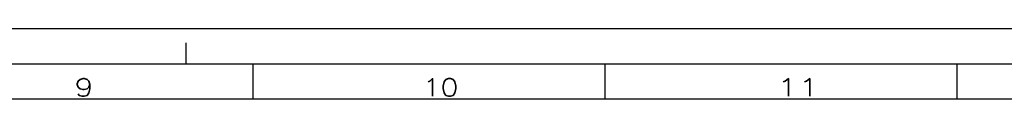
# Model space of a CAD drawing. Header units: millimetres. Extents: x -4 to 841, y -4 to 594.
# Tile 11 of 14: x 437 to 577, y 584 to 594. Entities that reach past the tile are written whole.
import ezdxf

# ---------------------------------------------------------------- set-up
doc = ezdxf.new("R2010")
doc.units = ezdxf.units.MM
doc.layers.add('1', color=7, linetype='Continuous')
doc.styles.add('SEACAD_simplex_shx', font='simplex.shx', dxfattribs={"width": 0.587})

msp = doc.modelspace()

# ---------------------------------------------------------------- linework, layer by layer
at = {"layer": '1', "color": 7, "linetype": 'Continuous'}
for p, q in [((841, 594), (0, 594)), ((461, 589), (461, 592)), ((836, 589), (5, 589)), ((470.5, 584), (470.5, 589)), ((520.5, 584), (520.5, 589)), ((570.5, 584), (570.5, 589)), ((831, 584), (10, 584))]:
    msp.add_line(p, q, dxfattribs=at)

# ---------------------------------------------------------------- texts
at = {"layer": '1', "char_height": 2.5, "attachment_point": 7, "style": 'SEACAD_simplex_shx'}
for s, insert, width in [('{\\fsimplex|b0||i0||c0|p34;\\C7;\\H2.5;\\W1.292;9}', (445.11, 584.42), 4.9764), ('{\\fsimplex|b0||i0||c0|p34;\\C7;\\H2.5;\\W1.179;10}', (494.6, 584.43), 6.7361), ('{\\fsimplex|b0||i0||c0|p34;\\C7;\\H2.5;\\W1.407;11}', (544.87, 584.43), 6.9676)]:
    msp.add_mtext(s, dxfattribs=dict(at, insert=insert, width=width))

doc.saveas('drawing.dxf')
